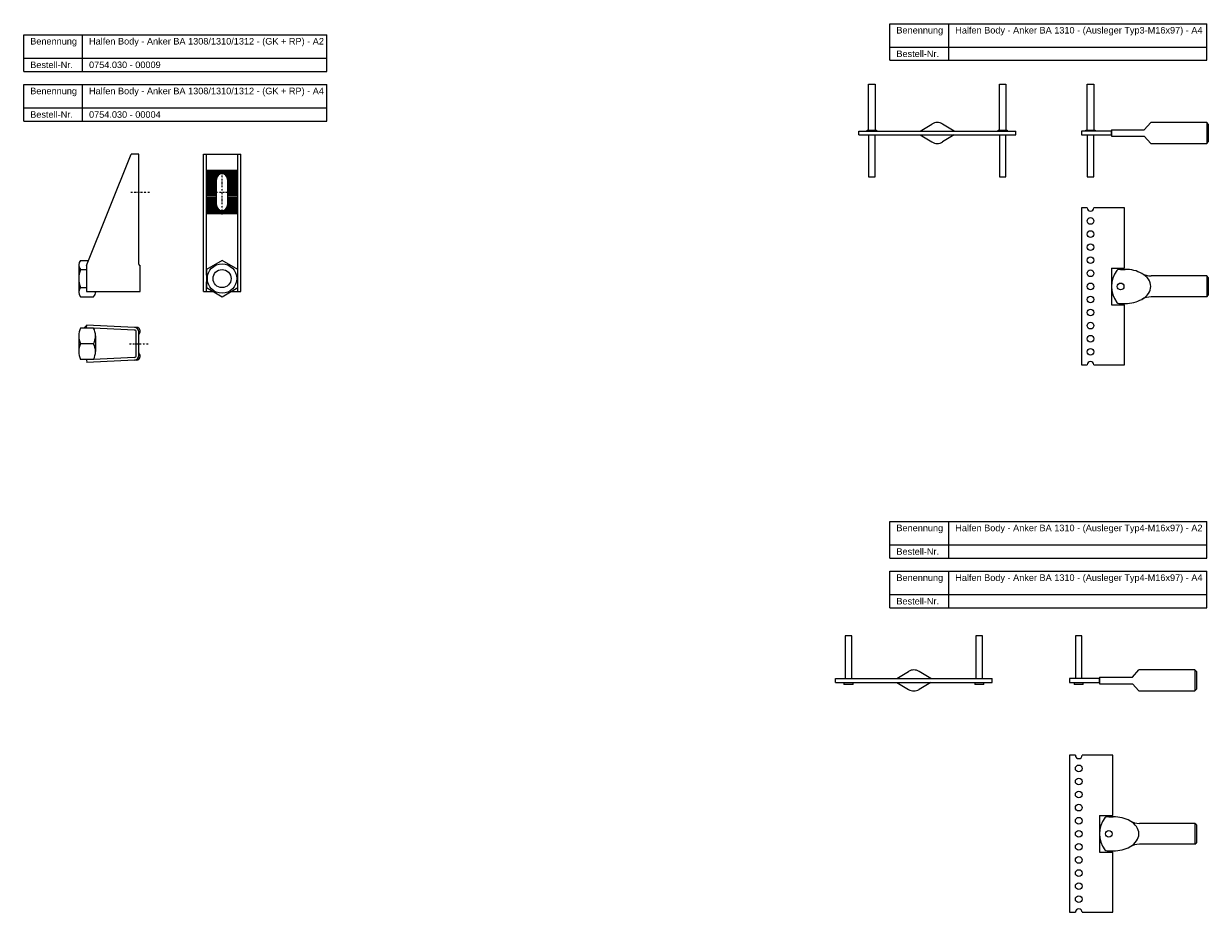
# Model space of a CAD drawing. Header units: millimetres. Extents: x 1534 to 2644, y -474 to 859.
# Tile 1 of 2: x 1701 to 2607, y -474 to 205. Entities that reach past the tile are written whole.
import ezdxf

# ---------------------------------------------------------------- set-up
doc = ezdxf.new("R2010")
doc.units = ezdxf.units.MM
doc.header["$LTSCALE"] = 10
doc.linetypes.add('STRICHPUNKT2', pattern=[0.5, 0.25, -0.125, 0, -0.125])
doc.layers.add('HALFEN', color=2, linetype='Continuous')
doc.styles.add('ARIAL50', font='ARIAL.TTF', dxfattribs={"height": 5})

msp = doc.modelspace()

# ---------------------------------------------------------------- hatches: boundary and pattern name
at = {"layer": 'HALFEN'}
msp.add_hatch(color=256, dxfattribs=at).paths.add_polyline_path([(1749.4, -25.02), (1747.34, -27.28), (1749.31, -27.28), (1749.31, -27.02)])

# ---------------------------------------------------------------- linework, layer by layer
for p, q in [((2363.4, 205.38), (2605.63, 205.38)), ((2363.4, 177.38), (2363.4, 205.38)), ((2408.36, 177.38), (2408.36, 205.38)), ((2605.63, 177.38), (2605.63, 205.38)), ((1701.25, 196.95), (1933.07, 196.95)), ((1701.25, 168.95), (1701.25, 196.95)), ((1746.21, 168.95), (1746.21, 196.95)), ((1933.07, 168.95), (1933.07, 196.95)), ((2363.4, 187.38), (2605.63, 187.38)), ((1701.25, 178.95), (1933.07, 178.95)), ((2363.4, 177.38), (2605.63, 177.38)), ((1701.25, 168.95), (1933.07, 168.95)), ((1701.25, 158.95), (1933.07, 158.95)), ((1701.25, 130.95), (1701.25, 158.95)), ((1746.21, 130.95), (1746.21, 158.95)), ((1933.07, 130.95), (1933.07, 158.95)), ((2347.11, 124.03), (2347.11, 159.03)), ((2347.11, 159.03), (2352.11, 159.03)), ((2352.11, 159.03), (2352.11, 124.03)), ((2447.11, 124.03), (2447.11, 159.03)), ((2447.11, 159.03), (2452.11, 159.03)), ((2452.11, 159.03), (2452.11, 124.03)), ((2514.33, 124.03), (2514.33, 159.03)), ((2514.33, 159.03), (2519.33, 159.03)), ((2519.33, 159.03), (2519.33, 124.03)), ((1701.25, 140.95), (1933.07, 140.95)), ((1701.25, 130.95), (1933.07, 130.95)), ((2386.61, 123.33), (2395.47, 128.68)), ((2412.61, 123.33), (2403.74, 128.68)), ((2557.83, 124.33), (2562.83, 129.83)), ((2605.61, 129.83), (2562.83, 129.83)), ((2605.61, 129.83), (2605.61, 113.83)), ((2606.83, 128.6), (2605.61, 129.83)), ((2606.83, 128.6), (2606.83, 115.05)), ((2339.61, 123.33), (2459.61, 123.33)), ((2339.61, 120.33), (2339.61, 123.33)), ((2339.61, 120.33), (2459.61, 120.33)), ((2346.11, 123.33), (2346.11, 124.03)), ((2346.11, 124.03), (2353.11, 124.03)), ((2347.11, 120.33), (2347.11, 88.33)), ((2352.11, 88.33), (2352.11, 120.33)), ((2353.11, 124.03), (2353.11, 123.33)), ((2386.61, 120.33), (2395.47, 114.98)), ((2412.61, 120.33), (2403.74, 114.98)), ((2446.11, 123.33), (2446.11, 124.03)), ((2446.11, 124.03), (2453.11, 124.03)), ((2447.11, 120.33), (2447.11, 88.33)), ((2452.11, 88.33), (2452.11, 120.33)), ((2453.11, 124.03), (2453.11, 123.33)), ((2459.61, 120.33), (2459.61, 123.33)), ((2532.83, 123.33), (2509.83, 123.33)), ((2509.83, 123.33), (2509.83, 120.33)), ((2509.83, 120.33), (2532.83, 120.33)), ((2513.33, 123.33), (2513.33, 124.03)), ((2513.33, 124.03), (2520.33, 124.03)), ((2514.33, 120.33), (2514.33, 88.33)), ((2519.33, 88.33), (2519.33, 120.33)), ((2520.33, 124.03), (2520.33, 123.33)), ((2532.83, 124.33), (2557.83, 124.33)), ((2532.83, 124.33), (2532.83, 119.33)), ((2532.83, 120.33), (2532.83, 123.33)), ((2532.83, 119.33), (2557.83, 119.33)), ((2557.83, 119.33), (2562.83, 113.83)), ((2562.83, 113.83), (2605.61, 113.83)), ((2585.49, 113.83), (2605.61, 113.83)), ((2605.61, 113.83), (2606.83, 115.05)), ((1749.31, 20.56), (1783.31, 105.56)), ((1789.31, 105.56), (1783.31, 105.56)), ((1789.31, 21.56), (1789.31, 105.56)), ((1838.63, 105.56), (1867.15, 105.56)), ((1838.63, 0.56), (1838.63, 105.56)), ((1840.89, 13.06), (1840.89, 105.56)), ((1864.89, 13.06), (1864.89, 105.56)), ((1867.15, 0.56), (1867.15, 105.56)), ((1864.89, 93.06), (1840.89, 93.06)), ((1864.89, 92.06), (1840.89, 92.06)), ((1864.89, 91.06), (1840.89, 91.06)), ((1850.89, 90.06), (1840.89, 90.06)), ((1849.65, 89.06), (1840.89, 89.06)), ((1849.02, 88.06), (1840.89, 88.06)), ((1848.71, 87.06), (1840.89, 87.06)), ((1848.64, 86.06), (1840.89, 86.06)), ((1848.64, 85.06), (1840.89, 85.06)), ((1848.64, 84.06), (1840.89, 84.06)), ((1848.64, 83.06), (1840.89, 83.06)), ((1848.64, 82.06), (1840.89, 82.06)), ((1848.64, 66.81), (1848.64, 86.31)), ((1864.89, 90.06), (1854.89, 90.06)), ((1864.89, 89.06), (1856.13, 89.06)), ((1864.89, 88.06), (1856.77, 88.06)), ((1864.89, 87.06), (1857.08, 87.06)), ((1857.14, 86.31), (1857.14, 66.81)), ((1864.89, 86.06), (1857.14, 86.06)), ((1864.89, 85.06), (1857.14, 85.06)), ((1864.89, 84.06), (1857.14, 84.06)), ((1864.89, 83.06), (1857.14, 83.06)), ((1864.89, 82.06), (1857.14, 82.06)), ((2347.11, 88.33), (2352.11, 88.33)), ((2447.11, 88.33), (2452.11, 88.33)), ((2514.33, 88.33), (2519.33, 88.33)), ((1848.64, 81.06), (1840.89, 81.06)), ((1848.64, 80.06), (1840.89, 80.06)), ((1848.64, 79.06), (1840.89, 79.06)), ((1848.64, 78.06), (1840.89, 78.06)), ((1848.64, 77.06), (1840.89, 77.06)), ((1848.64, 76.06), (1840.89, 76.06)), ((1848.64, 75.06), (1840.89, 75.06)), ((1848.64, 74.06), (1840.89, 74.06)), ((1840.89, 73.06), (1848.64, 73.06)), ((1864.89, 81.06), (1857.14, 81.06)), ((1864.89, 80.06), (1857.14, 80.06)), ((1864.89, 79.06), (1857.14, 79.06)), ((1864.89, 78.06), (1857.14, 78.06)), ((1864.89, 77.06), (1857.14, 77.06)), ((1864.89, 76.06), (1857.14, 76.06)), ((1864.89, 75.06), (1857.14, 75.06)), ((1864.89, 74.06), (1857.14, 74.06)), ((1857.14, 73.06), (1864.89, 73.06)), ((1848.64, 72.06), (1840.89, 72.06)), ((1848.64, 71.06), (1840.89, 71.06)), ((1848.64, 70.06), (1840.89, 70.06)), ((1848.64, 69.06), (1840.89, 69.06)), ((1848.64, 68.06), (1840.89, 68.06)), ((1848.64, 67.06), (1840.89, 67.06)), ((1848.71, 66.06), (1840.89, 66.06)), ((1849.02, 65.06), (1840.89, 65.06)), ((1849.65, 64.06), (1840.89, 64.06)), ((1864.89, 64.06), (1856.13, 64.06)), ((1864.89, 65.06), (1856.77, 65.06)), ((1864.89, 66.06), (1857.08, 66.06)), ((1864.89, 72.06), (1857.14, 72.06)), ((1864.89, 71.06), (1857.14, 71.06)), ((1864.89, 70.06), (1857.14, 70.06)), ((1864.89, 69.06), (1857.14, 69.06)), ((1864.89, 68.06), (1857.14, 68.06)), ((1864.89, 67.06), (1857.14, 67.06)), ((2514.28, 64.56), (2509.83, 64.56)), ((2509.83, 64.56), (2509.83, -55.44)), ((2542.83, 64.56), (2519.38, 64.56)), ((2542.83, 18.56), (2542.83, 64.56)), ((1850.89, 63.06), (1840.89, 63.06)), ((1864.89, 62.06), (1840.89, 62.06)), ((1864.89, 61.06), (1840.89, 61.06)), ((1864.89, 60.06), (1840.89, 60.06)), ((1864.89, 63.06), (1854.89, 63.06)), ((1743.31, 21.33), (1743.31, -0.22)), ((1743.31, 20.56), (1743.31, 0.56)), ((1744.71, 24.41), (1750.85, 24.41)), ((1749.31, 20.56), (1749.31, 0.56)), ((1790.31, 0.56), (1790.31, 20.56)), ((1852.89, 24.41), (1840.89, 17.48)), ((1864.89, 17.48), (1852.89, 24.41)), ((2532.83, 18.56), (2532.83, -9.44)), ((2532.83, 18.56), (2542.83, 18.56)), ((1743.31, 17.33), (1743.31, 3.78)), ((1744.71, 17.48), (1749.31, 17.48)), ((1840.89, 17.48), (1840.89, 3.63)), ((1864.89, 0.56), (1864.89, 17.48)), ((2539.83, 17.56), (2543.24, 17.56)), ((2605.61, 12.56), (2563.25, 12.56)), ((2605.61, 12.56), (2605.61, -3.44)), ((2606.83, 11.33), (2605.61, 12.56)), ((2606.83, 11.33), (2606.83, -2.21)), ((1744.71, 3.63), (1749.31, 3.63)), ((1749.31, 0.56), (1790.31, 0.56)), ((1756.11, 0.56), (1756.11, -0.22)), ((1838.63, 0.56), (1846.21, 0.56)), ((1840.89, 0.56), (1840.89, 8.06)), ((1840.89, 3.63), (1852.89, -3.3)), ((1852.89, -3.3), (1864.89, 3.63)), ((1859.57, 0.56), (1867.15, 0.56)), ((1864.89, 3.63), (1864.89, 8.06)), ((1744.71, -3.3), (1754.71, -3.3)), ((2538.45, -8.44), (2543.24, -8.44)), ((2605.61, -3.44), (2563.25, -3.44)), ((2605.61, -3.44), (2606.83, -2.21)), ((2532.83, -9.44), (2542.83, -9.44)), ((2542.83, -55.44), (2542.83, -9.44)), ((1749.4, -25.02), (1747.34, -27.28)), ((1749.31, -27.02), (1749.4, -25.02)), ((1785.88, -28.78), (1749.31, -27.02)), ((1749.31, -27.02), (1749.31, -27.28)), ((1785.98, -26.78), (1749.4, -25.02)), ((1787.8, -26.77), (1785.98, -26.78)), ((1743.31, -33.25), (1743.31, -45.3)), ((1754.71, -27.28), (1744.71, -27.28)), ((1756.11, -33.25), (1756.11, -45.3)), ((1787.31, -48.28), (1787.31, -30.28)), ((1789.31, -48.28), (1789.31, -30.28)), ((1754.71, -39.28), (1744.71, -39.28)), ((1754.71, -51.28), (1744.71, -51.28)), ((1785.88, -49.77), (1749.31, -51.54)), ((1749.31, -51.54), (1749.4, -53.53)), ((1785.98, -51.77), (1749.4, -53.53)), ((1787.8, -51.78), (1785.89, -51.78)), ((2509.83, -55.44), (2514.28, -55.44)), ((2519.38, -55.44), (2542.83, -55.44)), ((2363.4, -175.09), (2605.63, -175.09)), ((2363.4, -203.09), (2363.4, -175.09)), ((2408.36, -203.09), (2408.36, -175.09)), ((2605.63, -203.09), (2605.63, -175.09)), ((2363.4, -193.09), (2605.63, -193.09)), ((2363.4, -203.09), (2605.63, -203.09)), ((2363.4, -213.09), (2605.63, -213.09)), ((2363.4, -241.09), (2363.4, -213.09)), ((2408.36, -241.09), (2408.36, -213.09)), ((2605.63, -241.09), (2605.63, -213.09)), ((2363.4, -231.09), (2605.63, -231.09)), ((2363.4, -241.09), (2605.63, -241.09)), ((2329.23, -262.64), (2329.23, -295.14)), ((2334.23, -262.64), (2329.23, -262.64)), ((2334.23, -295.14), (2334.23, -262.64)), ((2429.23, -262.64), (2429.23, -295.14)), ((2434.23, -262.64), (2429.23, -262.64)), ((2434.23, -295.14), (2434.23, -262.64)), ((2505.27, -262.64), (2505.27, -295.14)), ((2510.27, -262.64), (2505.27, -262.64)), ((2510.27, -295.14), (2510.27, -262.64)), ((2548.77, -294.14), (2553.77, -288.64)), ((2596.55, -288.64), (2553.77, -288.64)), ((2596.55, -288.64), (2596.55, -304.64)), ((2597.77, -289.86), (2596.55, -288.64)), ((2321.73, -295.14), (2441.73, -295.14)), ((2321.73, -298.14), (2321.73, -295.14)), ((2321.73, -298.14), (2441.73, -298.14)), ((2328.23, -298.14), (2328.23, -299.64)), ((2335.23, -299.64), (2335.23, -298.14)), ((2368.73, -295.14), (2377.6, -289.79)), ((2368.73, -298.14), (2377.6, -303.49)), ((2394.73, -295.14), (2385.86, -289.79)), ((2394.73, -298.14), (2385.86, -303.49)), ((2428.23, -298.14), (2428.23, -299.64)), ((2435.23, -299.64), (2435.23, -298.14)), ((2441.73, -298.14), (2441.73, -295.14)), ((2523.77, -295.14), (2500.77, -295.14)), ((2500.77, -295.14), (2500.77, -298.14)), ((2500.77, -298.14), (2523.77, -298.14)), ((2504.27, -298.14), (2504.27, -299.64)), ((2511.27, -299.64), (2511.27, -298.14)), ((2523.77, -294.14), (2548.77, -294.14)), ((2523.77, -294.14), (2523.77, -299.14)), ((2523.77, -298.14), (2523.77, -295.14)), ((2597.77, -289.86), (2597.77, -303.41)), ((2335.23, -299.64), (2328.23, -299.64)), ((2435.23, -299.64), (2428.23, -299.64)), ((2511.27, -299.64), (2504.27, -299.64)), ((2523.77, -299.14), (2548.77, -299.14)), ((2548.77, -299.14), (2553.77, -304.64)), ((2553.77, -304.64), (2596.55, -304.64)), ((2576.42, -304.64), (2596.55, -304.64)), ((2596.55, -304.64), (2597.77, -303.41)), ((2505.22, -353.9), (2500.77, -353.9)), ((2500.77, -353.9), (2500.77, -473.9)), ((2533.77, -353.9), (2510.32, -353.9)), ((2533.77, -399.9), (2533.77, -353.9)), ((2523.77, -399.9), (2523.77, -427.9)), ((2523.77, -399.9), (2533.77, -399.9)), ((2530.77, -400.9), (2534.18, -400.9)), ((2596.55, -405.9), (2554.18, -405.9)), ((2596.55, -405.9), (2596.55, -421.9)), ((2597.77, -407.13), (2596.55, -405.9)), ((2597.77, -407.13), (2597.77, -420.68)), ((2596.55, -421.9), (2554.18, -421.9)), ((2596.55, -421.9), (2597.77, -420.68)), ((2523.77, -427.9), (2533.77, -427.9)), ((2529.39, -426.9), (2534.18, -426.9)), ((2533.77, -473.9), (2533.77, -427.9)), ((2500.77, -473.9), (2505.22, -473.9)), ((2510.32, -473.9), (2533.77, -473.9))]:
    msp.add_line(p, q, dxfattribs=at)
at = {"layer": 'HALFEN', "color": 1, "linetype": 'STRICHPUNKT2', "ltscale": 0.5}
for p, q in [((1852.89, 59.56), (1852.89, 93.56)), ((1783.06, 76.56), (1797.56, 76.56)), ((1845.64, 76.56), (1860.14, 76.56)), ((1782.06, -39.28), (1796.56, -39.28))]:
    msp.add_line(p, q, dxfattribs=at)
at = {"layer": 'HALFEN'}
for centre, radius in [((2516.83, 54.56), 2.55), ((2516.83, 44.56), 2.55), ((2516.83, 34.56), 2.55), ((1852.89, 10.56), 11.25), ((2516.83, 24.56), 2.55), ((1852.89, 10.56), 6.92), ((2516.83, 14.56), 2.55), ((2516.83, 4.56), 2.55), ((2539.83, 4.56), 2.55), ((2516.83, -5.44), 2.55), ((2516.83, -15.44), 2.55), ((2516.83, -25.44), 2.55), ((2516.83, -35.44), 2.55), ((2516.83, -45.44), 2.55), ((2507.77, -363.9), 2.55), ((2507.77, -373.9), 2.55), ((2507.77, -383.9), 2.55), ((2507.77, -393.9), 2.55), ((2507.77, -403.9), 2.55), ((2507.77, -413.9), 2.55), ((2530.77, -413.9), 2.55), ((2507.77, -423.9), 2.55), ((2507.77, -433.9), 2.55), ((2507.77, -443.9), 2.55), ((2507.77, -453.9), 2.55), ((2507.77, -463.9), 2.55)]:
    msp.add_circle(centre, radius, dxfattribs=at)
for centre, radius, start, end in [((2399.61, 121.83), 8, 58.89631, 121.10369), ((2399.61, 121.83), 8, 238.89631, 301.10369), ((1852.89, 86.31), 4.25, 0, 180), ((1852.89, 66.81), 4.25, 180, 0), ((2516.83, 64.56), 2.55, 180, 0), ((1748.24, 20.95), 4.95, 135.56071, 224.43929), ((1790.31, 21.56), 1, 180, 270), ((1761.15, 10.56), 17.84, 157.15186, 202.84814), ((2553.39, 4.56), 20.55, 143.64928, 216.35854), ((2538.45, 15.56), 2, 91.33538, 143.64928), ((2539.18, -15.82), 33.38, 88.87071, 91.33538), ((2563.25, 27.58), 15.02, 240.68895, 269.96471), ((1748.24, 0.16), 4.95, 135.56071, 224.43929), ((1751.18, 0.16), 4.95, 315.56071, 4.54784), ((2538.45, -6.44), 2, 216.35854, 270), ((2563.25, -18.46), 15.02, 90.03529, 119.31105), ((1785.81, -30.28), 3.5, 0, 87.24188), ((1787.39, -29.66), 2.92, 317.95538, 81.94969), ((1756.87, -33.28), 13.56, 153.73167, 206.26833), ((1742.55, -33.28), 13.56, 333.73167, 26.26833), ((1785.81, -30.28), 1.5, 0, 90), ((1790.34, -32.28), 1.04, 139.22049, 179.63671), ((1756.87, -45.28), 13.56, 153.73167, 206.26833), ((1742.55, -45.28), 13.56, 333.73167, 26.26833), ((1785.81, -48.28), 1.5, 270, 0), ((1785.81, -48.28), 3.5, 272.75812, 0), ((1787.39, -48.89), 2.92, 278.05031, 42.04462), ((1790.34, -46.26), 1.04, 180.36329, 220.77951), ((2516.83, -55.44), 2.55, 0, 180), ((2381.73, -296.64), 8, 58.89631, 121.10369), ((2381.73, -296.64), 8, 238.89631, 301.10369), ((2507.77, -353.9), 2.55, 180, 0), ((2544.33, -413.9), 20.55, 143.64928, 216.35854), ((2529.38, -402.91), 2, 91.33538, 143.64928), ((2530.12, -434.28), 33.38, 88.87071, 91.33538), ((2554.19, -390.88), 15.02, 240.68895, 269.96471), ((2554.19, -436.93), 15.02, 90.03529, 119.31105), ((2529.39, -424.9), 2, 216.35854, 270), ((2507.77, -473.9), 2.55, 0, 180)]:
    msp.add_arc(centre, radius, start, end, dxfattribs=at)
for centre, start_param, end_param in [((2543.24, 4.56), 7.151452, 7.853982), ((2543.24, 4.56), 5.414918, 7.151452), ((2543.24, 4.56), 4.712389, 5.414918), ((2534.18, -413.9), 7.151452, 7.853982), ((2534.18, -413.9), 5.414918, 7.151452), ((2534.18, -413.9), 4.712389, 5.414918)]:
    msp.add_ellipse(centre, major_axis=(19.6, 0), ratio=0.663426, start_param=start_param, end_param=end_param, dxfattribs=at)

# ---------------------------------------------------------------- texts
at = {"layer": 'HALFEN', "style": 'ARIAL50'}
for s, p in [('Benennung', (2368.4, 197.88)), ('Halfen Body - Anker BA 1310 - (Ausleger Typ3-M16x97) - A4', (2413.36, 197.88)), ('Benennung', (1706.25, 189.45)), ('Halfen Body - Anker BA 1308/1310/1312 - (GK + RP) - A2', (1751.21, 189.45)), ('Bestell-Nr.', (2368.4, 179.88)), ('Bestell-Nr.', (1706.25, 171.45)), ('0754.030 - 00009', (1751.21, 171.45)), ('Benennung', (1706.25, 151.45)), ('Halfen Body - Anker BA 1308/1310/1312 - (GK + RP) - A4', (1751.21, 151.45)), ('Bestell-Nr.', (1706.25, 133.45)), ('0754.030 - 00004', (1751.21, 133.45)), ('Benennung', (2368.4, -182.59)), ('Halfen Body - Anker BA 1310 - (Ausleger Typ4-M16x97) - A2', (2413.36, -182.59)), ('Bestell-Nr.', (2368.4, -200.59)), ('Benennung', (2368.4, -220.59)), ('Halfen Body - Anker BA 1310 - (Ausleger Typ4-M16x97) - A4', (2413.36, -220.59)), ('Bestell-Nr.', (2368.4, -238.59))]:
    msp.add_text(s, height=5, dxfattribs=at).set_placement(p)

doc.saveas('drawing.dxf')
